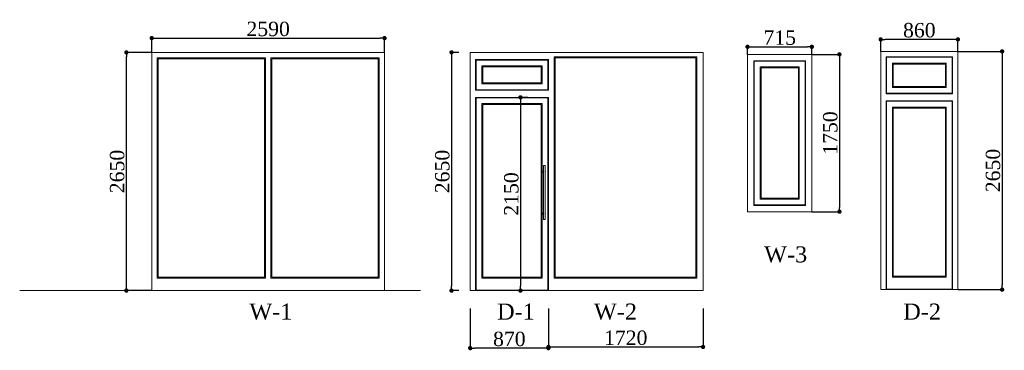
# Model space of a CAD drawing. Header units: feet. Extents: x 1874736 to 1903466, y 4612121 to 4660828.
# Tile 1 of 16: x 1875180 to 1886133, y 4612121 to 4615799. Entities that reach past the tile are written whole.
import ezdxf

# ---------------------------------------------------------------- set-up
doc = ezdxf.new("R2010")
doc.units = ezdxf.units.FT
doc.header["$MEASUREMENT"] = 0
doc.header["$PDMODE"] = 98
doc.header["$PDSIZE"] = 0.3
doc.layers.add('ZOMEBI', color=20, linetype='Continuous')
doc.styles.get("Standard").update_dxf_attribs({"font": 'times.ttf'})
doc.dimstyles.new('ZO M100 Ark', dxfattribs={"dimscale": 8, "dimtxt": 8, "dimasz": 3, "dimexe": 0.5, "dimexo": 0, "dimgap": 2, "dimtad": 1, "dimtoh": 1, "dimdec": 0, "dimlfac": 10, "dimzin": 9, "dimtxsty": 'Standard', "dimblk": 'OBLIQUE', "dimcen": 2.5085, "dimdle": 0.5, "dimclrd": 20, "dimclre": 20, "dimclrt": 20, "dimadec": 0, "dimazin": 0, "dimtfac": 1, "dimtdec": 0, "dimtofl": 0, "dimtmove": 0, "dimatfit": 3, "dimfxl": 1, "dimarcsym": 0})

# ---------------------------------------------------------------- blocks, each defined once
blk = doc.blocks.new('_Dot')
at = {"color": 0, "linetype": 'ByBlock', "lineweight": -2}
blk.add_line((-0.5, 0), (-1, 0), dxfattribs=at)
at = {"color": 0, "linetype": 'ByBlock', "lineweight": 40, "const_width": 0.5}
blk.add_lwpolyline([(-0.25, 0, 1), (0.25, 0, 1)], format="xyb", close=True, dxfattribs=at)
blk = doc.blocks.new('*D4894')
at = {"layer": 'Defpoints', "color": 0, "lineweight": 5, "transparency": 16777216}
for p in [(1879239, 4615594), (1876649, 4615435), (1879239, 4615435)]:
    blk.add_point(p, dxfattribs=at)
at = {"layer": 'ZOMEBI', "color": 5, "lineweight": -2, "transparency": 16777216}
for p, q in [((1876649, 4615435), (1876649, 4615614)), ((1876697, 4615594), (1879191, 4615594)), ((1879239, 4615435), (1879239, 4615614))]:
    blk.add_line(p, q, dxfattribs=at)
at = {"layer": 'ZOMEBI', "color": 5, "lineweight": -2, "transparency": 16777216, "xscale": 48, "yscale": 48, "zscale": 48, "rotation": 180}
blk.add_blockref('_Dot', (1876649, 4615594), dxfattribs=at)
at = {"layer": 'ZOMEBI', "color": 5, "lineweight": -2, "transparency": 16777216, "xscale": 48, "yscale": 48, "zscale": 48}
blk.add_blockref('_Dot', (1879239, 4615594), dxfattribs=at)
at = {"layer": 'ZOMEBI', "color": 5, "lineweight": 5, "transparency": 16777216, "insert": (1877944, 4615695), "char_height": 160, "attachment_point": 5}
blk.add_mtext('2590', dxfattribs=at)
blk = doc.blocks.new('*D4895')
at = {"layer": 'Defpoints', "color": 0, "lineweight": 5, "transparency": 16777216}
for p in [(1876367, 4615435), (1876649, 4615435), (1876649, 4612785)]:
    blk.add_point(p, dxfattribs=at)
at = {"layer": 'ZOMEBI', "color": 5, "lineweight": -2, "transparency": 16777216}
for p, q in [((1876649, 4615435), (1876347, 4615435)), ((1876367, 4612833), (1876367, 4615387)), ((1876649, 4612785), (1876347, 4612785))]:
    blk.add_line(p, q, dxfattribs=at)
at = {"layer": 'ZOMEBI', "color": 5, "lineweight": -2, "transparency": 16777216, "xscale": 48, "yscale": 48, "zscale": 48}
for p, rotation in [((1876367, 4615435), 90), ((1876367, 4612785), 270)]:
    blk.add_blockref('_Dot', p, dxfattribs=dict(at, rotation=rotation))
at = {"layer": 'ZOMEBI', "color": 5, "lineweight": 5, "transparency": 16777216, "insert": (1876265, 4614110), "char_height": 160, "attachment_point": 5, "rotation": 90}
blk.add_mtext('2650', dxfattribs=at)
blk = doc.blocks.new('*D4896')
at = {"layer": 'Defpoints', "color": 0, "lineweight": 5, "transparency": 16777216}
for p in [(1880067, 4615435), (1879984, 4612785), (1880067, 4612785)]:
    blk.add_point(p, dxfattribs=at)
at = {"layer": 'ZOMEBI', "color": 5, "lineweight": -2, "transparency": 16777216}
for p, q in [((1880067, 4615435), (1879964, 4615435)), ((1879984, 4615387), (1879984, 4612833)), ((1880067, 4612785), (1879964, 4612785))]:
    blk.add_line(p, q, dxfattribs=at)
at = {"layer": 'ZOMEBI', "color": 5, "lineweight": -2, "transparency": 16777216, "xscale": 48, "yscale": 48, "zscale": 48}
for p, rotation in [((1879984, 4615435), 90), ((1879984, 4612785), 270)]:
    blk.add_blockref('_Dot', p, dxfattribs=dict(at, rotation=rotation))
at = {"layer": 'ZOMEBI', "color": 5, "lineweight": 5, "transparency": 16777216, "insert": (1879882, 4614110), "char_height": 160, "attachment_point": 5, "rotation": 90}
blk.add_mtext('2650', dxfattribs=at)
blk = doc.blocks.new('*D4897')
at = {"layer": 'Defpoints', "color": 0, "lineweight": 5, "transparency": 16777216}
for p in [(1880192, 4612585), (1881062, 4612585), (1880192, 4612145)]:
    blk.add_point(p, dxfattribs=at)
at = {"layer": 'ZOMEBI', "color": 5, "lineweight": -2, "transparency": 16777216}
for p, q in [((1880192, 4612585), (1880192, 4612125)), ((1881062, 4612585), (1881062, 4612125)), ((1881014, 4612145), (1880240, 4612145))]:
    blk.add_line(p, q, dxfattribs=at)
at = {"layer": 'ZOMEBI', "color": 5, "lineweight": -2, "transparency": 16777216, "xscale": 48, "yscale": 48, "zscale": 48, "rotation": 180}
blk.add_blockref('_Dot', (1880192, 4612145), dxfattribs=at)
at = {"layer": 'ZOMEBI', "color": 5, "lineweight": -2, "transparency": 16777216, "xscale": 48, "yscale": 48, "zscale": 48}
blk.add_blockref('_Dot', (1881062, 4612145), dxfattribs=at)
at = {"layer": 'ZOMEBI', "color": 5, "lineweight": 5, "transparency": 16777216, "insert": (1880627, 4612246), "char_height": 160, "attachment_point": 5}
blk.add_mtext('870', dxfattribs=at)
blk = doc.blocks.new('*D4898')
at = {"layer": 'Defpoints', "color": 0, "lineweight": 5, "transparency": 16777216}
for p in [(1880832, 4614935), (1880751, 4612785), (1880832, 4612785)]:
    blk.add_point(p, dxfattribs=at)
at = {"layer": 'ZOMEBI', "color": 5, "lineweight": -2, "transparency": 16777216}
for p, q in [((1880832, 4614935), (1880731, 4614935)), ((1880751, 4614887), (1880751, 4612833)), ((1880832, 4612785), (1880731, 4612785))]:
    blk.add_line(p, q, dxfattribs=at)
at = {"layer": 'ZOMEBI', "color": 5, "lineweight": -2, "transparency": 16777216, "xscale": 48, "yscale": 48, "zscale": 48}
for p, rotation in [((1880751, 4614935), 90), ((1880751, 4612785), 270)]:
    blk.add_blockref('_Dot', p, dxfattribs=dict(at, rotation=rotation))
at = {"layer": 'ZOMEBI', "color": 5, "lineweight": 5, "transparency": 16777216, "insert": (1880650, 4613860), "char_height": 160, "attachment_point": 5, "rotation": 90}
blk.add_mtext('2150', dxfattribs=at)
blk = doc.blocks.new('*D4899')
at = {"layer": 'Defpoints', "color": 0, "lineweight": 5, "transparency": 16777216}
for p in [(1881062, 4612585), (1882782, 4612585), (1882782, 4612158)]:
    blk.add_point(p, dxfattribs=at)
at = {"layer": 'ZOMEBI', "color": 5, "lineweight": -2, "transparency": 16777216}
for p, q in [((1881062, 4612585), (1881062, 4612138)), ((1882782, 4612585), (1882782, 4612138)), ((1881110, 4612158), (1882734, 4612158))]:
    blk.add_line(p, q, dxfattribs=at)
at = {"layer": 'ZOMEBI', "color": 5, "lineweight": -2, "transparency": 16777216, "xscale": 48, "yscale": 48, "zscale": 48, "rotation": 180}
blk.add_blockref('_Dot', (1881062, 4612158), dxfattribs=at)
at = {"layer": 'ZOMEBI', "color": 5, "lineweight": -2, "transparency": 16777216, "xscale": 48, "yscale": 48, "zscale": 48}
blk.add_blockref('_Dot', (1882782, 4612158), dxfattribs=at)
at = {"layer": 'ZOMEBI', "color": 5, "lineweight": 5, "transparency": 16777216, "insert": (1881922, 4612259), "char_height": 160, "attachment_point": 5}
blk.add_mtext('1720', dxfattribs=at)
blk = doc.blocks.new('*D4900')
at = {"layer": 'Defpoints', "color": 0, "lineweight": 5, "transparency": 16777216}
for p in [(1883992, 4615413), (1883992, 4613663), (1884299, 4613663)]:
    blk.add_point(p, dxfattribs=at)
at = {"layer": 'ZOMEBI', "color": 5, "lineweight": -2, "transparency": 16777216}
for p, q in [((1883992, 4615413), (1884319, 4615413)), ((1884299, 4615365), (1884299, 4613711)), ((1883992, 4613663), (1884319, 4613663))]:
    blk.add_line(p, q, dxfattribs=at)
at = {"layer": 'ZOMEBI', "color": 5, "lineweight": -2, "transparency": 16777216, "xscale": 48, "yscale": 48, "zscale": 48}
for p, rotation in [((1884299, 4615413), 90), ((1884299, 4613663), 270)]:
    blk.add_blockref('_Dot', p, dxfattribs=dict(at, rotation=rotation))
at = {"layer": 'ZOMEBI', "color": 5, "lineweight": 5, "transparency": 16777216, "insert": (1884198, 4614538), "char_height": 160, "attachment_point": 5, "rotation": 90}
blk.add_mtext('1750', dxfattribs=at)
blk = doc.blocks.new('*D4901')
at = {"layer": 'Defpoints', "color": 0, "lineweight": 5, "transparency": 16777216}
for p in [(1883277, 4615413), (1883992, 4615497), (1883992, 4615413)]:
    blk.add_point(p, dxfattribs=at)
at = {"layer": 'ZOMEBI', "color": 5, "lineweight": -2, "transparency": 16777216}
for p, q in [((1883277, 4615413), (1883277, 4615517)), ((1883992, 4615413), (1883992, 4615517)), ((1883325, 4615497), (1883944, 4615497))]:
    blk.add_line(p, q, dxfattribs=at)
at = {"layer": 'ZOMEBI', "color": 5, "lineweight": -2, "transparency": 16777216, "xscale": 48, "yscale": 48, "zscale": 48, "rotation": 180}
blk.add_blockref('_Dot', (1883277, 4615497), dxfattribs=at)
at = {"layer": 'ZOMEBI', "color": 5, "lineweight": -2, "transparency": 16777216, "xscale": 48, "yscale": 48, "zscale": 48}
blk.add_blockref('_Dot', (1883992, 4615497), dxfattribs=at)
at = {"layer": 'ZOMEBI', "color": 5, "lineweight": 5, "transparency": 16777216, "insert": (1883635, 4615598), "char_height": 160, "attachment_point": 5}
blk.add_mtext('715', dxfattribs=at)
blk = doc.blocks.new('*D4902')
at = {"layer": 'Defpoints', "color": 0, "lineweight": 5, "transparency": 16777216}
for p in [(1884758, 4615580), (1884758, 4615446), (1885618, 4615446)]:
    blk.add_point(p, dxfattribs=at)
at = {"layer": 'ZOMEBI', "color": 5, "lineweight": -2, "transparency": 16777216}
for p, q in [((1884758, 4615446), (1884758, 4615600)), ((1885570, 4615580), (1884806, 4615580)), ((1885618, 4615446), (1885618, 4615600))]:
    blk.add_line(p, q, dxfattribs=at)
at = {"layer": 'ZOMEBI', "color": 5, "lineweight": -2, "transparency": 16777216, "xscale": 48, "yscale": 48, "zscale": 48, "rotation": 180}
blk.add_blockref('_Dot', (1884758, 4615580), dxfattribs=at)
at = {"layer": 'ZOMEBI', "color": 5, "lineweight": -2, "transparency": 16777216, "xscale": 48, "yscale": 48, "zscale": 48}
blk.add_blockref('_Dot', (1885618, 4615580), dxfattribs=at)
at = {"layer": 'ZOMEBI', "color": 5, "lineweight": 5, "transparency": 16777216, "insert": (1885188, 4615681), "char_height": 160, "attachment_point": 5}
blk.add_mtext('860', dxfattribs=at)
blk = doc.blocks.new('*D4904')
at = {"layer": 'Defpoints', "color": 0, "lineweight": 5, "transparency": 16777216}
for p in [(1885618, 4615446), (1885618, 4612796), (1886109, 4612796)]:
    blk.add_point(p, dxfattribs=at)
at = {"layer": 'ZOMEBI', "color": 5, "lineweight": -2, "transparency": 16777216}
for p, q in [((1885618, 4615446), (1886129, 4615446)), ((1886109, 4615398), (1886109, 4612844)), ((1885618, 4612796), (1886129, 4612796))]:
    blk.add_line(p, q, dxfattribs=at)
at = {"layer": 'ZOMEBI', "color": 5, "lineweight": -2, "transparency": 16777216, "xscale": 48, "yscale": 48, "zscale": 48}
for p, rotation in [((1886109, 4615446), 90), ((1886109, 4612796), 270)]:
    blk.add_blockref('_Dot', p, dxfattribs=dict(at, rotation=rotation))
at = {"layer": 'ZOMEBI', "color": 5, "lineweight": 5, "transparency": 16777216, "insert": (1886008, 4614121), "char_height": 160, "attachment_point": 5, "rotation": 90}
blk.add_mtext('2650', dxfattribs=at)

msp = doc.modelspace()

# ---------------------------------------------------------------- linework, layer by layer
at = {"color": 0, "linetype": 'Continuous', "lineweight": 0, "extrusion": (0, 1, 0)}
for p, q in [((1876649.3, 4615435, -26089.3), (1876649.3, 4615415, -26089.3)), ((1876669.3, 4615435, -26089.3), (1876649.3, 4615435, -26089.3)), ((1876649.3, 4614570, -26089.3), (1876649.3, 4615415, -26089.3)), ((1876669.3, 4615435, -26089.3), (1877502.6, 4615435, -26089.3)), ((1877522.6, 4615435, -26089.3), (1877502.6, 4615435, -26089.3)), ((1877522.6, 4615435, -26089.3), (1878365.9, 4615435, -26089.3)), ((1878385.9, 4615435, -26089.3), (1878365.9, 4615435, -26089.3)), ((1878385.9, 4615435, -26089.3), (1879219.3, 4615435, -26089.3)), ((1879239.3, 4615435, -26089.3), (1879219.3, 4615435, -26089.3)), ((1879239.3, 4615415, -26089.3), (1879239.3, 4615435, -26089.3)), ((1879239.3, 4615415, -26089.3), (1879239.3, 4614570, -26089.3)), ((1880192, 4615435, -26089.3), (1880192, 4615415, -26089.3)), ((1880212, 4615435, -26089.3), (1880192, 4615435, -26089.3)), ((1880192, 4614570, -26089.3), (1880192, 4615415, -26089.3)), ((1880212, 4615435, -26089.3), (1881045.4, 4615435, -26089.3)), ((1881065.4, 4615435, -26089.3), (1881045.4, 4615435, -26089.3)), ((1881065.4, 4615435, -26089.3), (1881908.7, 4615435, -26089.3)), ((1881928.7, 4615435, -26089.3), (1881908.7, 4615435, -26089.3)), ((1881928.7, 4615435, -26089.3), (1882762, 4615435, -26089.3)), ((1882782, 4615435, -26089.3), (1882762, 4615435, -26089.3)), ((1882782, 4615415, -26089.3), (1882782, 4615435, -26089.3)), ((1882782, 4615415, -26089.3), (1882782, 4614570, -26089.3)), ((1883277.1, 4615412.7, -26089.3), (1883972.1, 4615412.7, -26089.3)), ((1883277.1, 4615412.7, -26089.3), (1883277.1, 4615392.7, -26089.3)), ((1883992.1, 4615412.7, -26089.3), (1883972.1, 4615412.7, -26089.3)), ((1883992.1, 4615392.7, -26089.3), (1883992.1, 4615412.7, -26089.3)), ((1884758, 4615445.7, -26089.3), (1884758, 4615425.7, -26089.3)), ((1885618, 4615445.7, -26089.3), (1884758, 4615445.7, -26089.3)), ((1884758, 4614580.7, -26089.3), (1884758, 4615425.7, -26089.3)), ((1885618, 4615425.7, -26089.3), (1885618, 4615445.7, -26089.3)), ((1885618, 4615425.7, -26089.3), (1885618, 4614580.7, -26089.3)), ((1876709.3, 4612925, -26089.3), (1876709.3, 4615375, -26089.3)), ((1876709.3, 4615375, -26089.3), (1877914.3, 4615375, -26089.3)), ((1876719.3, 4615365, -26089.3), (1876719.3, 4612935, -26089.3)), ((1877904.3, 4615365, -26089.3), (1876719.3, 4615365, -26089.3)), ((1877904.3, 4612935, -26089.3), (1877904.3, 4615365, -26089.3)), ((1877914.3, 4615375, -26089.3), (1877914.3, 4612925, -26089.3)), ((1877974.3, 4612925, -26089.3), (1877974.3, 4615375, -26089.3)), ((1877974.3, 4615375, -26089.3), (1879179.3, 4615375, -26089.3)), ((1877984.3, 4615365, -26089.3), (1877984.3, 4612935, -26089.3)), ((1879169.3, 4615365, -26089.3), (1877984.3, 4615365, -26089.3)), ((1879169.3, 4612935, -26089.3), (1879169.3, 4615365, -26089.3)), ((1879179.3, 4615375, -26089.3), (1879179.3, 4612925, -26089.3)), ((1880252, 4615015, -26089.3), (1880252, 4615355, -26089.3)), ((1880252, 4615355, -26089.3), (1881062, 4615355, -26089.3)), ((1881057, 4615350, -26089.3), (1880257, 4615350, -26089.3)), ((1880257, 4615350, -26089.3), (1880257, 4615020, -26089.3)), ((1881057, 4615020, -26089.3), (1881057, 4615350, -26089.3)), ((1881062, 4615355, -26089.3), (1881062, 4615015, -26089.3)), ((1881127, 4612925, -26089.3), (1881127, 4615385, -26089.3)), ((1881127, 4615385, -26089.3), (1882712, 4615385, -26089.3)), ((1881137, 4615375, -26089.3), (1881137, 4612935, -26089.3)), ((1882702, 4615375, -26089.3), (1881137, 4615375, -26089.3)), ((1882702, 4612935, -26089.3), (1882702, 4615375, -26089.3)), ((1882712, 4615385, -26089.3), (1882712, 4612925, -26089.3)), ((1883277.1, 4614547.7, -26089.3), (1883277.1, 4615392.7, -26089.3)), ((1883347.1, 4615342.7, -26089.3), (1883922.1, 4615342.7, -26089.3)), ((1883347.1, 4613732.7, -26089.3), (1883347.1, 4615342.7, -26089.3)), ((1883917.1, 4615337.7, -26089.3), (1883352.1, 4615337.7, -26089.3)), ((1883352.1, 4615337.7, -26089.3), (1883352.1, 4613737.7, -26089.3)), ((1883917.1, 4615337.7, -26089.3), (1883917.1, 4613737.7, -26089.3)), ((1883922.1, 4615342.7, -26089.3), (1883922.1, 4613732.7, -26089.3)), ((1883992.1, 4615392.7, -26089.3), (1883992.1, 4614547.7, -26089.3)), ((1884818, 4614975.7, -26089.3), (1884818, 4615385.7, -26089.3)), ((1884818, 4615385.7, -26089.3), (1885558, 4615385.7, -26089.3)), ((1885553, 4615380.7, -26089.3), (1884823, 4615380.7, -26089.3)), ((1884823, 4615380.7, -26089.3), (1884823, 4614980.7, -26089.3)), ((1884888, 4615045.7, -26089.3), (1884888, 4615315.7, -26089.3)), ((1884888, 4615315.7, -26089.3), (1885488, 4615315.7, -26089.3)), ((1884898, 4615055.7, -26089.3), (1884898, 4615305.7, -26089.3)), ((1884898, 4615305.7, -26089.3), (1885478, 4615305.7, -26089.3)), ((1885478, 4615305.7, -26089.3), (1885478, 4615055.7, -26089.3)), ((1885488, 4615315.7, -26089.3), (1885488, 4615045.7, -26089.3)), ((1885553, 4614980.7, -26089.3), (1885553, 4615380.7, -26089.3)), ((1885558, 4615385.7, -26089.3), (1885558, 4614975.7, -26089.3)), ((1880322, 4615085, -26089.3), (1880322, 4615285, -26089.3)), ((1880322, 4615285, -26089.3), (1880992, 4615285, -26089.3)), ((1880332, 4615275, -26089.3), (1880332, 4615095, -26089.3)), ((1880982, 4615275, -26089.3), (1880332, 4615275, -26089.3)), ((1880982, 4615095, -26089.3), (1880982, 4615275, -26089.3)), ((1880992, 4615285, -26089.3), (1880992, 4615085, -26089.3)), ((1883417.1, 4615272.7, -26089.3), (1883852.1, 4615272.7, -26089.3)), ((1883417.1, 4615272.7, -26089.3), (1883417.1, 4613802.7, -26089.3)), ((1883842.1, 4615262.7, -26089.3), (1883427.1, 4615262.7, -26089.3)), ((1883427.1, 4615262.7, -26089.3), (1883427.1, 4613812.7, -26089.3)), ((1883842.1, 4615262.7, -26089.3), (1883842.1, 4613812.7, -26089.3)), ((1883852.1, 4615272.7, -26089.3), (1883852.1, 4613802.7, -26089.3)), ((1880992, 4615085, -26089.3), (1880322, 4615085, -26089.3)), ((1880332, 4615095, -26089.3), (1880982, 4615095, -26089.3)), ((1881062, 4615015, -26089.3), (1880252, 4615015, -26089.3)), ((1880257, 4615020, -26089.3), (1881057, 4615020, -26089.3)), ((1885558, 4614975.7, -26089.3), (1884818, 4614975.7, -26089.3)), ((1884823, 4614980.7, -26089.3), (1885553, 4614980.7, -26089.3)), ((1885488, 4615045.7, -26089.3), (1884888, 4615045.7, -26089.3)), ((1885478, 4615055.7, -26089.3), (1884898, 4615055.7, -26089.3)), ((1880252, 4614935, -26089.3), (1881062, 4614935, -26089.3)), ((1880252, 4612785, -26089.3), (1880252, 4614935, -26089.3)), ((1881057, 4614930, -26089.3), (1880257, 4614930, -26089.3)), ((1880257, 4614930, -26089.3), (1880257, 4612790, -26089.3)), ((1880322, 4612925, -26089.3), (1880322, 4614865, -26089.3)), ((1880322, 4614865, -26089.3), (1880992, 4614865, -26089.3)), ((1880982, 4614855, -26089.3), (1880332, 4614855, -26089.3)), ((1880332, 4614855, -26089.3), (1880332, 4612935, -26089.3)), ((1880982, 4612935, -26089.3), (1880982, 4614855, -26089.3)), ((1880992, 4614865, -26089.3), (1880992, 4612925, -26089.3)), ((1881057, 4612790, -26089.3), (1881057, 4614930, -26089.3)), ((1881062, 4614935, -26089.3), (1881062, 4612785, -26089.3)), ((1884818, 4614895.7, -26089.3), (1885558, 4614895.7, -26089.3)), ((1884818, 4612795.7, -26089.3), (1884818, 4614895.7, -26089.3)), ((1885553, 4614890.7, -26089.3), (1884823, 4614890.7, -26089.3)), ((1884823, 4614890.7, -26089.3), (1884823, 4612800.7, -26089.3)), ((1885553, 4612800.7, -26089.3), (1885553, 4614890.7, -26089.3)), ((1885558, 4614895.7, -26089.3), (1885558, 4612795.7, -26089.3)), ((1884888, 4612935.7, -26089.3), (1884888, 4614825.7, -26089.3)), ((1884888, 4614825.7, -26089.3), (1885488, 4614825.7, -26089.3)), ((1884898, 4612945.7, -26089.3), (1884898, 4614815.7, -26089.3)), ((1884898, 4614815.7, -26089.3), (1885478, 4614815.7, -26089.3)), ((1885478, 4614815.7, -26089.3), (1885478, 4612945.7, -26089.3)), ((1885488, 4614825.7, -26089.3), (1885488, 4612935.7, -26089.3)), ((1876649.3, 4614570, -26089.3), (1876649.3, 4614550, -26089.3)), ((1876649.3, 4613705, -26089.3), (1876649.3, 4614550, -26089.3)), ((1879239.3, 4614550, -26089.3), (1879239.3, 4614570, -26089.3)), ((1879239.3, 4614550, -26089.3), (1879239.3, 4613705, -26089.3)), ((1880192, 4614570, -26089.3), (1880192, 4614550, -26089.3)), ((1880192, 4613705, -26089.3), (1880192, 4614550, -26089.3)), ((1882782, 4614550, -26089.3), (1882782, 4614570, -26089.3)), ((1882782, 4614550, -26089.3), (1882782, 4613705, -26089.3)), ((1883277.1, 4614547.7, -26089.3), (1883277.1, 4614527.7, -26089.3)), ((1883277.1, 4613682.7, -26089.3), (1883277.1, 4614527.7, -26089.3)), ((1883992.1, 4614527.7, -26089.3), (1883992.1, 4614547.7, -26089.3)), ((1883992.1, 4614527.7, -26089.3), (1883992.1, 4613682.7, -26089.3)), ((1884758, 4614580.7, -26089.3), (1884758, 4614560.7, -26089.3)), ((1884758, 4613715.7, -26089.3), (1884758, 4614560.7, -26089.3)), ((1885618, 4614560.7, -26089.3), (1885618, 4614580.7, -26089.3)), ((1885618, 4614560.7, -26089.3), (1885618, 4613715.7, -26089.3)), ((1881007, 4614174.3, -26089.3), (1881007, 4613575.7, -26089.3)), ((1881026.4, 4614175, -26089.3), (1881007.7, 4614175, -26089.3)), ((1881027, 4614174.3, -26089.3), (1881027, 4613575.7, -26089.3)), ((1883417.1, 4613802.7, -26089.3), (1883852.1, 4613802.7, -26089.3)), ((1883842.1, 4613812.7, -26089.3), (1883427.1, 4613812.7, -26089.3)), ((1876649.3, 4613705, -26089.3), (1876649.3, 4613685, -26089.3)), ((1876649.3, 4612805, -26089.3), (1876649.3, 4613685, -26089.3)), ((1879239.3, 4613685, -26089.3), (1879239.3, 4613705, -26089.3)), ((1879239.3, 4613685, -26089.3), (1879239.3, 4612805, -26089.3)), ((1880192, 4613705, -26089.3), (1880192, 4613685, -26089.3)), ((1880192, 4612805, -26089.3), (1880192, 4613685, -26089.3)), ((1882782, 4613685, -26089.3), (1882782, 4613705, -26089.3)), ((1882782, 4613685, -26089.3), (1882782, 4612805, -26089.3)), ((1883277.1, 4613682.7, -26089.3), (1883277.1, 4613662.7, -26089.3)), ((1883972.1, 4613662.7, -26089.3), (1883277.1, 4613662.7, -26089.3)), ((1883347.1, 4613732.7, -26089.3), (1883922.1, 4613732.7, -26089.3)), ((1883917.1, 4613737.7, -26089.3), (1883352.1, 4613737.7, -26089.3)), ((1883972.1, 4613662.7, -26089.3), (1883992.1, 4613662.7, -26089.3)), ((1883992.1, 4613662.7, -26089.3), (1883992.1, 4613682.7, -26089.3)), ((1884758, 4613715.7, -26089.3), (1884758, 4613695.7, -26089.3)), ((1884758, 4612815.7, -26089.3), (1884758, 4613695.7, -26089.3)), ((1885618, 4613695.7, -26089.3), (1885618, 4613715.7, -26089.3)), ((1885618, 4613695.7, -26089.3), (1885618, 4612815.7, -26089.3)), ((1881026.4, 4613575, -26089.3), (1881007.7, 4613575, -26089.3)), ((1877914.3, 4612925, -26089.3), (1876709.3, 4612925, -26089.3)), ((1876719.3, 4612935, -26089.3), (1877904.3, 4612935, -26089.3)), ((1879179.3, 4612925, -26089.3), (1877974.3, 4612925, -26089.3)), ((1877984.3, 4612935, -26089.3), (1879169.3, 4612935, -26089.3)), ((1880992, 4612925, -26089.3), (1880322, 4612925, -26089.3)), ((1880332, 4612935, -26089.3), (1880982, 4612935, -26089.3)), ((1882712, 4612925, -26089.3), (1881127, 4612925, -26089.3)), ((1881137, 4612935, -26089.3), (1882702, 4612935, -26089.3)), ((1885488, 4612935.7, -26089.3), (1884888, 4612935.7, -26089.3)), ((1885478, 4612945.7, -26089.3), (1884898, 4612945.7, -26089.3)), ((1875180.1, 4612785, -26089.3), (1879639.3, 4612785, -26089.3)), ((1876649.3, 4612805, -26089.3), (1876649.3, 4612785, -26089.3)), ((1879239.3, 4612785, -26089.3), (1879239.3, 4612805, -26089.3)), ((1880192, 4612805, -26089.3), (1880192, 4612785, -26089.3)), ((1880192, 4612785, -26089.3), (1882782, 4612785, -26089.3)), ((1880257, 4612790, -26089.3), (1881057, 4612790, -26089.3)), ((1882782, 4612785, -26089.3), (1882782, 4612805, -26089.3)), ((1884758, 4612815.7, -26089.3), (1884758, 4612795.7, -26089.3)), ((1884823, 4612800.7, -26089.3), (1885553, 4612800.7, -26089.3)), ((1885618, 4612795.7, -26089.3), (1885618, 4612815.7, -26089.3))]:
    msp.add_line(p, q, dxfattribs=at)
at = {"color": 0, "linetype": 'Continuous', "lineweight": 0}
msp.add_line((1885618, 4612795.7, -26089.3), (1884758, 4612795.7, -26089.3), dxfattribs=at)
at = {"color": 0, "linetype": 'Continuous', "lineweight": 0, "extrusion": (0, 0, -1)}
for centre, radius, start, end in [((-1881017, 4614108.3, 26089.3), 13.3, 0, 41.40962), ((-1881017, 4614108.3, 26089.3), 13.3, 318.59038, 0), ((-1881007.7, 4614174.3, 26089.3), 0.667, 0, 90), ((-1881026.4, 4614174.3, 26089.3), 0.667, 90, 180), ((-1881017, 4614108.3, 26089.3), 13.3, 138.59038, 221.40962), ((-1881007.7, 4613575.7, 26089.3), 0.667, 270, 0), ((-1881026.4, 4613575.7, 26089.3), 0.667, 180, 270)]:
    msp.add_arc(centre, radius, start, end, dxfattribs=at)
at = {"color": 0, "linetype": 'Continuous', "lineweight": 0}
for start, end in [(138.59038, 180), (318.59038, 41.40962), (180, 221.40962)]:
    msp.add_arc((1881017, 4613641.7, -26089.3), 13.3, start, end, dxfattribs=at)

# ---------------------------------------------------------------- texts
at = {"lineweight": 9, "char_height": 178.498, "width": 401.685, "attachment_point": 2}
for s, insert in [('{\\fTimes New Roman|b0|i0|c162|p18;W-3}', (1883701, 4613277.3, -26089.3)), ('{\\fTimes New Roman|b0|i0|c162|p18;W-1}', (1877974.3, 4612640.7, -26089.3)), ('{\\fTimes New Roman|b0|i0|c162|p18;D-1}', (1880700.8, 4612640.7, -26089.3)), ('{\\fTimes New Roman|b0|i0|c162|p18;W-2}', (1881807.7, 4612640.7, -26089.3)), ('{\\fTimes New Roman|b0|i0|c162|p18;D-2}', (1885218.9, 4612640.7, -26089.3))]:
    msp.add_mtext(s, dxfattribs=dict(at, insert=insert))

# ---------------------------------------------------------------- dimensions: what is measured, and where the dimension line sits
at = {"layer": 'ZOMEBI', "color": 3, "lineweight": 5}
for p1, p2, distance, picture, middle in [((1876649.3, 4615435, -26089.3), (1879239.3, 4615435, -26089.3), 158.7, '*D4894', (1877944.3, 4615695.3, -26089.3)), ((1885618, 4615445.7, -26089.3), (1884758, 4615445.7, -26089.3), -134.1, '*D4902', (1885188, 4615681.3, -26089.3)), ((1883277.1, 4615412.7, -26089.3), (1883992.1, 4615412.7, -26089.3), 84, '*D4901', (1883634.6, 4615598.4, -26089.3)), ((1876649.3, 4612785, -26089.3), (1876649.3, 4615435, -26089.3), 282.6, '*D4895', (1876265.2, 4614110, -26089.3)), ((1880066.9, 4615435, -26089.3), (1880066.9, 4612785, -26089.3), -83.1, '*D4896', (1879882.4, 4614110, -26089.3)), ((1883992.1, 4615412.7, -26089.3), (1883992.1, 4613662.7, -26089.3), 307.1, '*D4900', (1884197.6, 4614537.7, -26089.3)), ((1885618, 4615445.7, -26089.3), (1885618, 4612795.7, -26089.3), 491.5, '*D4904', (1886008.1, 4614120.7, -26089.3)), ((1880831.6, 4614935, -26089.3), (1880831.6, 4612785, -26089.3), -80.3, '*D4898', (1880650, 4613860, -26089.3)), ((1881062, 4612585.4, -26089.3), (1880192, 4612585.4, -26089.3), 440.7, '*D4897', (1880627, 4612246.3, -26089.3)), ((1881062, 4612585.4, -26089.3), (1882782, 4612585.4, -26089.3), -427.6, '*D4899', (1881922, 4612259.4, -26089.3))]:
    dim = msp.add_aligned_dim(p1=p1, p2=p2, distance=distance, dimstyle='ZO M100 Ark', override={"dimscale": 40, "dimtxt": 4, "dimasz": 1.2, "dimgap": 0.5, "dimlfac": 1, "dimblk1": 'Dot', "dimblk2": 'Dot', "dimsah": 1, "dimclrd": 5, "dimclre": 5, "dimclrt": 5, "dimfxl": 0.18, "dimarcsym": 1}, dxfattribs=at)
    dim.commit()
    dim.dimension.update_dxf_attribs({"geometry": picture, "text_midpoint": middle})

doc.saveas('drawing.dxf')
